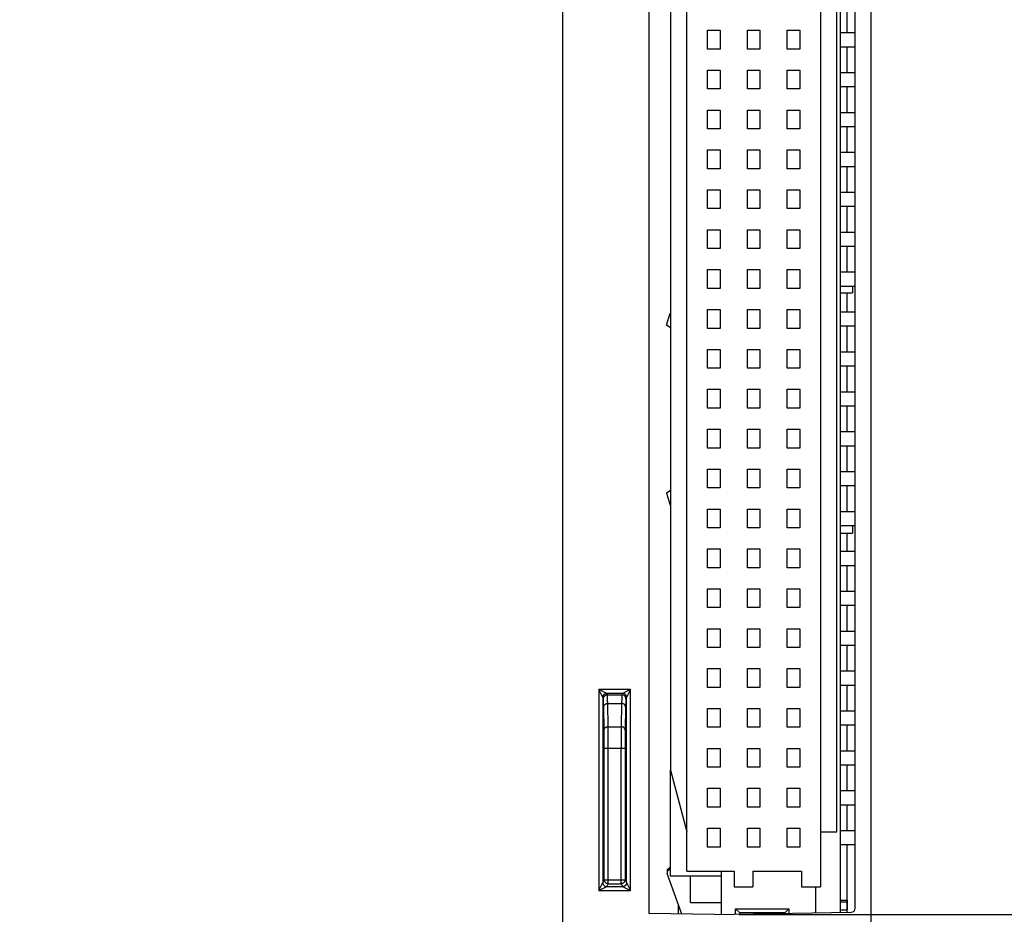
# Model space of a CAD drawing. Header units: inches. Extents: x 0 to 22, y 0 to 17.
# Tile 25 of 28: x 17.1 to 19.5, y 8.8 to 11. Entities that reach past the tile are written whole.
import ezdxf

# ---------------------------------------------------------------- set-up
doc = ezdxf.new("R2010")
doc.units = ezdxf.units.IN
doc.header["$LTSCALE"] = 1.21
doc.header["$MEASUREMENT"] = 0
doc.layers.get('0').update_dxf_attribs({"linetype": 'CONTINUOUS'})
doc.layers.add('02___PRT_ALL_AXES', color=7, linetype='CONTINUOUS')
doc.layers.add('DIMENSIONS', color=7, linetype='CONTINUOUS')
doc.styles.get("Standard").update_dxf_attribs({"font": 'txt', "width": 0.8})
doc.dimstyles.new('DIMSTYLE_1', dxfattribs={"dimtxt": 0.125, "dimasz": 0.18, "dimexe": 0.125, "dimexo": 0.0625, "dimgap": 0.0625, "dimtad": 0, "dimtih": 1, "dimtoh": 1, "dimzin": 4, "dimdsep": 46, "dimtxsty": 'STANDARD', "dimblk": '_FILLED', "dimblk1": '_FILLED', "dimblk2": '_FILLED', "dimcen": 0.09, "dimadec": 0, "dimazin": 0, "dimtp": 0.001, "dimtm": 0.001, "dimtfac": 1, "dimtofl": 0, "dimtmove": 0, "dimatfit": 3, "dimldrblk": '_FILLED', "dimfxl": 1, "dimtolj": 1, "dimtzin": 4, "dimarcsym": 0})

# ---------------------------------------------------------------- blocks, each defined once
blk = doc.blocks.new('_FILLED')
at = {"color": 0, "linetype": 'BYBLOCK'}
blk.add_solid([(0, 0), (-1, 0.174), (-1, -0.174)], dxfattribs=at)
blk = doc.blocks.new('*D2')
at = {"layer": 'DIMENSIONS', "color": 2, "linetype": 'CONTINUOUS'}
for p, q in [((14.8101, 13.033), (16.7126, 13.033)), ((16.5876, 13.033), (16.5876, 10.1496)), ((16.5876, 7.0163), (16.5876, 9.8996)), ((14.4251, 7.0163), (16.7126, 7.0163))]:
    blk.add_line(p, q, dxfattribs=at)
at = {"layer": 'DIMENSIONS', "color": 2, "linetype": 'CONTINUOUS', "xscale": 0.18, "yscale": 0.18, "zscale": 0.18}
for p, rotation in [((16.5876, 13.033), 90), ((16.5876, 7.0163), 270)]:
    blk.add_blockref('_FILLED', p, dxfattribs=dict(at, rotation=rotation))
at = {"layer": 'DIMENSIONS', "color": 2, "linetype": 'CONTINUOUS', "insert": (16.5876, 10.0871), "char_height": 0.125, "width": 1.225, "attachment_point": 2, "line_spacing_factor": 0.9}
blk.add_mtext('6.02{\\Ftxt.shx;\\W1.000000;\\H0.125000; }[152.8]', dxfattribs=at)
blk = doc.blocks.new('*D8')
at = {"layer": 'DIMENSIONS', "color": 2, "linetype": 'CONTINUOUS'}
for p, q in [((19.1573, 8.7186), (19.1573, 6.3911)), ((18.6403, 8.7055), (18.6403, 6.3911)), ((18.6403, 6.5161), (18.2803, 6.5161)), ((19.1573, 6.5161), (19.5475, 6.5161))]:
    blk.add_line(p, q, dxfattribs=at)
at = {"layer": 'DIMENSIONS', "color": 2, "linetype": 'CONTINUOUS', "xscale": 0.18, "yscale": 0.18, "zscale": 0.18}
blk.add_blockref('_FILLED', (18.6403, 6.5161), dxfattribs=at)
at = {"layer": 'DIMENSIONS', "color": 2, "linetype": 'CONTINUOUS', "xscale": 0.18, "yscale": 0.18, "zscale": 0.18, "rotation": 180}
blk.add_blockref('_FILLED', (19.1573, 6.5161), dxfattribs=at)
at = {"layer": 'DIMENSIONS', "color": 2, "linetype": 'CONTINUOUS', "insert": (19.61, 6.5786), "char_height": 0.125, "width": 1.025, "attachment_point": 1, "line_spacing_factor": 0.9}
blk.add_mtext('.52{\\Ftxt.shx;\\W1.000000;\\H0.125000; }[13.1]', dxfattribs=at)
blk = doc.blocks.new('*D10')
at = {"layer": 'DIMENSIONS', "color": 2, "linetype": 'CONTINUOUS'}
for p, q in [((18.8866, 12.2798), (20.3373, 12.2798)), ((20.2123, 12.2798), (20.2123, 10.6475)), ((20.2123, 8.7651), (20.2123, 10.3975)), ((18.8668, 8.7651), (20.3373, 8.7651))]:
    blk.add_line(p, q, dxfattribs=at)
at = {"layer": 'DIMENSIONS', "color": 2, "linetype": 'CONTINUOUS', "xscale": 0.18, "yscale": 0.18, "zscale": 0.18}
for p, rotation in [((20.2123, 12.2798), 90), ((20.2123, 8.7651), 270)]:
    blk.add_blockref('_FILLED', p, dxfattribs=dict(at, rotation=rotation))
at = {"layer": 'DIMENSIONS', "color": 2, "linetype": 'CONTINUOUS', "insert": (20.2123, 10.585), "char_height": 0.125, "width": 1.125, "attachment_point": 2, "line_spacing_factor": 0.9}
blk.add_mtext('3.51{\\Ftxt.shx;\\W1.000000;\\H0.125000; }[89.3]', dxfattribs=at)

msp = doc.modelspace()

# ---------------------------------------------------------------- linework, layer by layer
at = {"color": 7, "linetype": 'CONTINUOUS'}
for p, q in [((18.4243, 7.0522), (18.4243, 12.997)), ((19.1973, 7.0525), (19.1973, 12.9968)), ((18.6403, 12.2773), (18.6403, 8.768)), ((19.1573, 8.7811), (19.1573, 12.2641)), ((19.0701, 12.1814), (19.0701, 8.8349)), ((18.7354, 8.8743), (18.7354, 12.142)), ((19.1114, 8.9727), (19.1114, 12.0436)), ((18.6941, 11.8893), (18.6941, 9.1269)), ((19.1376, 10.9758), (19.1376, 11.0404)), ((18.787, 10.9345), (18.787, 10.9817)), ((18.787, 10.9817), (18.8185, 10.9817)), ((18.8185, 10.9817), (18.8185, 10.9345)), ((18.887, 10.9345), (18.887, 10.9817)), ((18.887, 10.9817), (18.9185, 10.9817)), ((18.9185, 10.9817), (18.9185, 10.9345)), ((18.987, 10.9345), (18.987, 10.9817)), ((18.987, 10.9817), (19.0185, 10.9817)), ((19.0185, 10.9817), (19.0185, 10.9345)), ((19.1203, 10.9758), (19.1573, 10.9758)), ((19.1203, 10.9404), (19.1573, 10.9404)), ((19.1376, 10.8758), (19.1376, 10.9404)), ((18.8185, 10.9345), (18.787, 10.9345)), ((18.9185, 10.9345), (18.887, 10.9345)), ((19.0185, 10.9345), (18.987, 10.9345)), ((18.787, 10.8345), (18.787, 10.8817)), ((18.787, 10.8817), (18.8185, 10.8817)), ((18.8185, 10.8817), (18.8185, 10.8345)), ((18.887, 10.8345), (18.887, 10.8817)), ((18.887, 10.8817), (18.9185, 10.8817)), ((18.9185, 10.8817), (18.9185, 10.8345)), ((18.987, 10.8345), (18.987, 10.8817)), ((18.987, 10.8817), (19.0185, 10.8817)), ((19.0185, 10.8817), (19.0185, 10.8345)), ((19.1203, 10.8758), (19.1573, 10.8758)), ((19.1203, 10.8404), (19.1573, 10.8404)), ((19.1376, 10.7758), (19.1376, 10.8404)), ((18.8185, 10.8345), (18.787, 10.8345)), ((18.9185, 10.8345), (18.887, 10.8345)), ((19.0185, 10.8345), (18.987, 10.8345)), ((18.787, 10.7345), (18.787, 10.7817)), ((18.787, 10.7817), (18.8185, 10.7817)), ((18.8185, 10.7817), (18.8185, 10.7345)), ((18.887, 10.7345), (18.887, 10.7817)), ((18.887, 10.7817), (18.9185, 10.7817)), ((18.9185, 10.7817), (18.9185, 10.7345)), ((18.987, 10.7345), (18.987, 10.7817)), ((18.987, 10.7817), (19.0185, 10.7817)), ((19.0185, 10.7817), (19.0185, 10.7345)), ((19.1203, 10.7758), (19.1573, 10.7758)), ((19.1203, 10.7404), (19.1573, 10.7404)), ((19.1376, 10.6758), (19.1376, 10.7404)), ((18.8185, 10.7345), (18.787, 10.7345)), ((18.9185, 10.7345), (18.887, 10.7345)), ((19.0185, 10.7345), (18.987, 10.7345)), ((18.787, 10.6345), (18.787, 10.6817)), ((18.787, 10.6817), (18.8185, 10.6817)), ((18.8185, 10.6817), (18.8185, 10.6345)), ((18.887, 10.6345), (18.887, 10.6817)), ((18.887, 10.6817), (18.9185, 10.6817)), ((18.9185, 10.6817), (18.9185, 10.6345)), ((18.987, 10.6345), (18.987, 10.6817)), ((18.987, 10.6817), (19.0185, 10.6817)), ((19.0185, 10.6817), (19.0185, 10.6345)), ((19.1203, 10.6758), (19.1573, 10.6758)), ((19.1203, 10.6404), (19.1573, 10.6404)), ((19.1376, 10.5758), (19.1376, 10.6404)), ((18.8185, 10.6345), (18.787, 10.6345)), ((18.9185, 10.6345), (18.887, 10.6345)), ((19.0185, 10.6345), (18.987, 10.6345)), ((18.787, 10.5345), (18.787, 10.5817)), ((18.787, 10.5817), (18.8185, 10.5817)), ((18.8185, 10.5817), (18.8185, 10.5345)), ((18.887, 10.5345), (18.887, 10.5817)), ((18.887, 10.5817), (18.9185, 10.5817)), ((18.9185, 10.5817), (18.9185, 10.5345)), ((18.987, 10.5345), (18.987, 10.5817)), ((18.987, 10.5817), (19.0185, 10.5817)), ((19.0185, 10.5817), (19.0185, 10.5345)), ((19.1203, 10.5758), (19.1573, 10.5758)), ((18.8185, 10.5345), (18.787, 10.5345)), ((18.9185, 10.5345), (18.887, 10.5345)), ((19.0185, 10.5345), (18.987, 10.5345)), ((19.1203, 10.5404), (19.1573, 10.5404)), ((19.1376, 10.4758), (19.1376, 10.5404)), ((18.787, 10.4345), (18.787, 10.4817)), ((18.787, 10.4817), (18.8185, 10.4817)), ((18.8185, 10.4817), (18.8185, 10.4345)), ((18.887, 10.4345), (18.887, 10.4817)), ((18.887, 10.4817), (18.9185, 10.4817)), ((18.9185, 10.4817), (18.9185, 10.4345)), ((18.987, 10.4345), (18.987, 10.4817)), ((18.987, 10.4817), (19.0185, 10.4817)), ((19.0185, 10.4817), (19.0185, 10.4345)), ((19.1203, 10.4758), (19.1573, 10.4758)), ((18.8185, 10.4345), (18.787, 10.4345)), ((18.9185, 10.4345), (18.887, 10.4345)), ((19.0185, 10.4345), (18.987, 10.4345)), ((19.1203, 10.4404), (19.1573, 10.4404)), ((19.1376, 10.3758), (19.1376, 10.4404)), ((18.787, 10.3345), (18.787, 10.3817)), ((18.787, 10.3817), (18.8185, 10.3817)), ((18.8185, 10.3817), (18.8185, 10.3345)), ((18.887, 10.3345), (18.887, 10.3817)), ((18.887, 10.3817), (18.9185, 10.3817)), ((18.9185, 10.3817), (18.9185, 10.3345)), ((18.987, 10.3345), (18.987, 10.3817)), ((18.987, 10.3817), (19.0185, 10.3817)), ((19.0185, 10.3817), (19.0185, 10.3345)), ((19.1203, 10.3758), (19.1573, 10.3758)), ((18.8185, 10.3345), (18.787, 10.3345)), ((18.9185, 10.3345), (18.887, 10.3345)), ((19.0185, 10.3345), (18.987, 10.3345)), ((19.1203, 10.3404), (19.1573, 10.3404)), ((19.1203, 10.3234), (19.1503, 10.3234)), ((19.1376, 10.2758), (19.1376, 10.3234)), ((19.1503, 10.3404), (19.1503, 10.3234)), ((18.6843, 10.2427), (18.6937, 10.2728)), ((18.787, 10.2345), (18.787, 10.2817)), ((18.787, 10.2817), (18.8185, 10.2817)), ((18.8185, 10.2817), (18.8185, 10.2345)), ((18.887, 10.2345), (18.887, 10.2817)), ((18.887, 10.2817), (18.9185, 10.2817)), ((18.9185, 10.2817), (18.9185, 10.2345)), ((18.987, 10.2345), (18.987, 10.2817)), ((18.987, 10.2817), (19.0185, 10.2817)), ((19.0185, 10.2817), (19.0185, 10.2345)), ((19.1203, 10.2758), (19.1573, 10.2758)), ((18.6937, 10.237), (18.6843, 10.2427)), ((18.8185, 10.2345), (18.787, 10.2345)), ((18.9185, 10.2345), (18.887, 10.2345)), ((19.0185, 10.2345), (18.987, 10.2345)), ((19.1203, 10.2404), (19.1573, 10.2404)), ((19.1376, 10.1758), (19.1376, 10.2404)), ((18.787, 10.1345), (18.787, 10.1817)), ((18.787, 10.1817), (18.8185, 10.1817)), ((18.8185, 10.1817), (18.8185, 10.1345)), ((18.887, 10.1345), (18.887, 10.1817)), ((18.887, 10.1817), (18.9185, 10.1817)), ((18.9185, 10.1817), (18.9185, 10.1345)), ((18.987, 10.1345), (18.987, 10.1817)), ((18.987, 10.1817), (19.0185, 10.1817)), ((19.0185, 10.1817), (19.0185, 10.1345)), ((19.1203, 10.1758), (19.1573, 10.1758)), ((18.8185, 10.1345), (18.787, 10.1345)), ((18.9185, 10.1345), (18.887, 10.1345)), ((19.0185, 10.1345), (18.987, 10.1345)), ((19.1203, 10.1404), (19.1573, 10.1404)), ((19.1376, 10.0758), (19.1376, 10.1404)), ((18.787, 10.0345), (18.787, 10.0817)), ((18.787, 10.0817), (18.8185, 10.0817)), ((18.8185, 10.0817), (18.8185, 10.0345)), ((18.887, 10.0817), (18.9185, 10.0817)), ((18.887, 10.0345), (18.887, 10.0817)), ((18.9185, 10.0817), (18.9185, 10.0345)), ((18.987, 10.0817), (19.0185, 10.0817)), ((18.987, 10.0345), (18.987, 10.0817)), ((19.0185, 10.0817), (19.0185, 10.0345)), ((19.1203, 10.0758), (19.1573, 10.0758)), ((18.8185, 10.0345), (18.787, 10.0345)), ((18.9185, 10.0345), (18.887, 10.0345)), ((19.0185, 10.0345), (18.987, 10.0345)), ((19.1203, 10.0404), (19.1573, 10.0404)), ((19.1376, 9.9758), (19.1376, 10.0404)), ((18.787, 9.9345), (18.787, 9.9817)), ((18.787, 9.9817), (18.8185, 9.9817)), ((18.8185, 9.9817), (18.8185, 9.9345)), ((18.887, 9.9817), (18.9185, 9.9817)), ((18.887, 9.9345), (18.887, 9.9817)), ((18.9185, 9.9817), (18.9185, 9.9345)), ((18.987, 9.9817), (19.0185, 9.9817)), ((18.987, 9.9345), (18.987, 9.9817)), ((19.0185, 9.9817), (19.0185, 9.9345)), ((19.1203, 9.9758), (19.1573, 9.9758)), ((18.8185, 9.9345), (18.787, 9.9345)), ((18.9185, 9.9345), (18.887, 9.9345)), ((19.0185, 9.9345), (18.987, 9.9345)), ((19.1203, 9.9404), (19.1573, 9.9404)), ((19.1376, 9.8758), (19.1376, 9.9404)), ((18.787, 9.8817), (18.8185, 9.8817)), ((18.787, 9.8345), (18.787, 9.8817)), ((18.8185, 9.8817), (18.8185, 9.8345)), ((18.887, 9.8817), (18.9185, 9.8817)), ((18.887, 9.8345), (18.887, 9.8817)), ((18.9185, 9.8817), (18.9185, 9.8345)), ((18.987, 9.8817), (19.0185, 9.8817)), ((18.987, 9.8345), (18.987, 9.8817)), ((19.0185, 9.8817), (19.0185, 9.8345)), ((19.1203, 9.8758), (19.1573, 9.8758)), ((18.6937, 9.8272), (18.6843, 9.8215)), ((18.8185, 9.8345), (18.787, 9.8345)), ((18.9185, 9.8345), (18.887, 9.8345)), ((19.0185, 9.8345), (18.987, 9.8345)), ((19.1203, 9.8404), (19.1573, 9.8404)), ((19.1376, 9.7758), (19.1376, 9.8404)), ((18.6843, 9.8215), (18.6937, 9.7914)), ((18.787, 9.7817), (18.8185, 9.7817)), ((18.787, 9.7345), (18.787, 9.7817)), ((18.8185, 9.7817), (18.8185, 9.7345)), ((18.887, 9.7817), (18.9185, 9.7817)), ((18.887, 9.7345), (18.887, 9.7817)), ((18.9185, 9.7817), (18.9185, 9.7345)), ((18.987, 9.7817), (19.0185, 9.7817)), ((18.987, 9.7345), (18.987, 9.7817)), ((19.0185, 9.7817), (19.0185, 9.7345)), ((19.1203, 9.7758), (19.1573, 9.7758)), ((18.8185, 9.7345), (18.787, 9.7345)), ((18.9185, 9.7345), (18.887, 9.7345)), ((19.0185, 9.7345), (18.987, 9.7345)), ((19.1203, 9.7404), (19.1573, 9.7404)), ((19.1503, 9.7404), (19.1503, 9.7211)), ((19.1203, 9.7211), (19.1503, 9.7211)), ((19.1376, 9.6758), (19.1376, 9.7211)), ((18.787, 9.6817), (18.8185, 9.6817)), ((18.787, 9.6345), (18.787, 9.6817)), ((18.8185, 9.6817), (18.8185, 9.6345)), ((18.887, 9.6817), (18.9185, 9.6817)), ((18.887, 9.6345), (18.887, 9.6817)), ((18.9185, 9.6817), (18.9185, 9.6345)), ((18.987, 9.6817), (19.0185, 9.6817)), ((18.987, 9.6345), (18.987, 9.6817)), ((19.0185, 9.6817), (19.0185, 9.6345)), ((19.1203, 9.6758), (19.1573, 9.6758)), ((18.8185, 9.6345), (18.787, 9.6345)), ((18.9185, 9.6345), (18.887, 9.6345)), ((19.0185, 9.6345), (18.987, 9.6345)), ((19.1203, 9.6404), (19.1573, 9.6404)), ((19.1376, 9.5758), (19.1376, 9.6404)), ((18.787, 9.5817), (18.8185, 9.5817)), ((18.787, 9.5345), (18.787, 9.5817)), ((18.8185, 9.5817), (18.8185, 9.5345)), ((18.887, 9.5817), (18.9185, 9.5817)), ((18.887, 9.5345), (18.887, 9.5817)), ((18.9185, 9.5817), (18.9185, 9.5345)), ((18.987, 9.5817), (19.0185, 9.5817)), ((18.987, 9.5345), (18.987, 9.5817)), ((19.0185, 9.5817), (19.0185, 9.5345)), ((19.1203, 9.5758), (19.1573, 9.5758)), ((18.8185, 9.5345), (18.787, 9.5345)), ((18.9185, 9.5345), (18.887, 9.5345)), ((19.0185, 9.5345), (18.987, 9.5345)), ((19.1203, 9.5404), (19.1573, 9.5404)), ((19.1376, 9.4758), (19.1376, 9.5404)), ((18.787, 9.4817), (18.8185, 9.4817)), ((18.787, 9.4345), (18.787, 9.4817)), ((18.8185, 9.4817), (18.8185, 9.4345)), ((18.887, 9.4817), (18.9185, 9.4817)), ((18.887, 9.4345), (18.887, 9.4817)), ((18.9185, 9.4817), (18.9185, 9.4345)), ((18.987, 9.4817), (19.0185, 9.4817)), ((18.987, 9.4345), (18.987, 9.4817)), ((19.0185, 9.4817), (19.0185, 9.4345)), ((19.1203, 9.4758), (19.1573, 9.4758)), ((18.8185, 9.4345), (18.787, 9.4345)), ((18.9185, 9.4345), (18.887, 9.4345)), ((19.0185, 9.4345), (18.987, 9.4345)), ((19.1203, 9.4404), (19.1573, 9.4404)), ((19.1376, 9.3758), (19.1376, 9.4404)), ((18.787, 9.3817), (18.8185, 9.3817)), ((18.787, 9.3345), (18.787, 9.3817)), ((18.8185, 9.3817), (18.8185, 9.3345)), ((18.887, 9.3817), (18.9185, 9.3817)), ((18.887, 9.3345), (18.887, 9.3817)), ((18.9185, 9.3817), (18.9185, 9.3345)), ((18.987, 9.3817), (19.0185, 9.3817)), ((18.987, 9.3345), (18.987, 9.3817)), ((19.0185, 9.3817), (19.0185, 9.3345)), ((19.1203, 9.3758), (19.1573, 9.3758)), ((18.8185, 9.3345), (18.787, 9.3345)), ((18.9185, 9.3345), (18.887, 9.3345)), ((19.0185, 9.3345), (18.987, 9.3345)), ((19.1203, 9.3404), (19.1573, 9.3404)), ((19.1376, 9.2758), (19.1376, 9.3404)), ((18.5942, 9.3295), (18.5144, 9.3295)), ((18.5144, 9.3295), (18.5144, 8.8253)), ((18.5344, 9.3195), (18.5144, 9.3295)), ((18.5244, 9.3095), (18.5144, 9.3295)), ((18.5261, 9.3061), (18.5244, 9.3095)), ((18.5244, 9.3095), (18.5244, 8.8453)), ((18.5742, 9.3195), (18.5344, 9.3195)), ((18.5361, 9.3161), (18.5344, 9.3195)), ((18.5361, 9.3161), (18.5725, 9.3161)), ((18.5742, 9.3195), (18.5725, 9.3161)), ((18.5942, 9.3295), (18.5742, 9.3195)), ((18.5842, 9.3095), (18.5825, 9.3061)), ((18.5942, 9.3295), (18.5842, 9.3095)), ((18.5842, 8.8453), (18.5842, 9.3095)), ((18.5942, 8.8253), (18.5942, 9.3295)), ((18.5278, 9.2271), (18.5268, 9.2854)), ((18.5368, 9.2944), (18.5718, 9.2944)), ((18.5378, 9.236), (18.5368, 9.2944)), ((18.5718, 9.2944), (18.5708, 9.236)), ((18.5818, 9.2854), (18.5808, 9.2271)), ((18.787, 9.2817), (18.8185, 9.2817)), ((18.787, 9.2345), (18.787, 9.2817)), ((18.8185, 9.2817), (18.8185, 9.2345)), ((18.887, 9.2817), (18.9185, 9.2817)), ((18.887, 9.2345), (18.887, 9.2817)), ((18.9185, 9.2817), (18.9185, 9.2345)), ((18.987, 9.2817), (19.0185, 9.2817)), ((18.987, 9.2345), (18.987, 9.2817)), ((19.0185, 9.2817), (19.0185, 9.2345)), ((19.1203, 9.2758), (19.1573, 9.2758)), ((18.5378, 9.236), (18.5708, 9.236)), ((18.538, 9.1826), (18.5378, 9.236)), ((18.5708, 9.236), (18.5705, 9.1826)), ((18.8185, 9.2345), (18.787, 9.2345)), ((18.9185, 9.2345), (18.887, 9.2345)), ((19.0185, 9.2345), (18.987, 9.2345)), ((19.1203, 9.2404), (19.1573, 9.2404)), ((19.1376, 9.1758), (19.1376, 9.2404)), ((18.528, 9.1826), (18.5278, 9.2271)), ((18.5808, 9.2271), (18.5805, 9.1826)), ((18.528, 9.1826), (18.5805, 9.1826)), ((18.528, 8.8526), (18.528, 9.1826)), ((18.538, 8.8426), (18.538, 9.1826)), ((18.5705, 8.8426), (18.5705, 9.1826)), ((18.5805, 9.1826), (18.5805, 8.8526)), ((18.787, 9.1817), (18.8185, 9.1817)), ((18.787, 9.1345), (18.787, 9.1817)), ((18.8185, 9.1817), (18.8185, 9.1345)), ((18.887, 9.1817), (18.9185, 9.1817)), ((18.887, 9.1345), (18.887, 9.1817)), ((18.9185, 9.1817), (18.9185, 9.1345)), ((18.987, 9.1817), (19.0185, 9.1817)), ((18.987, 9.1345), (18.987, 9.1817)), ((19.0185, 9.1817), (19.0185, 9.1345)), ((19.1203, 9.1758), (19.1573, 9.1758)), ((18.8185, 9.1345), (18.787, 9.1345)), ((18.9185, 9.1345), (18.887, 9.1345)), ((19.0185, 9.1345), (18.987, 9.1345)), ((19.1203, 9.1404), (19.1573, 9.1404)), ((19.1376, 9.0758), (19.1376, 9.1404)), ((18.6937, 9.1269), (18.6937, 8.8625)), ((18.6941, 9.1269), (18.7354, 8.9727)), ((18.787, 9.0817), (18.8185, 9.0817)), ((18.787, 9.0345), (18.787, 9.0817)), ((18.8185, 9.0817), (18.8185, 9.0345)), ((18.887, 9.0817), (18.9185, 9.0817)), ((18.887, 9.0345), (18.887, 9.0817)), ((18.9185, 9.0817), (18.9185, 9.0345)), ((18.987, 9.0817), (19.0185, 9.0817)), ((18.987, 9.0345), (18.987, 9.0817)), ((19.0185, 9.0817), (19.0185, 9.0345)), ((19.1203, 9.0758), (19.1573, 9.0758)), ((19.1203, 9.0404), (19.1573, 9.0404)), ((19.1376, 8.9758), (19.1376, 9.0404)), ((18.8185, 9.0345), (18.787, 9.0345)), ((18.9185, 9.0345), (18.887, 9.0345)), ((19.0185, 9.0345), (18.987, 9.0345)), ((18.787, 8.9817), (18.8185, 8.9817)), ((18.787, 8.9345), (18.787, 8.9817)), ((18.8185, 8.9817), (18.8185, 8.9345)), ((18.887, 8.9817), (18.9185, 8.9817)), ((18.887, 8.9345), (18.887, 8.9817)), ((18.9185, 8.9817), (18.9185, 8.9345)), ((18.987, 8.9817), (19.0185, 8.9817)), ((18.987, 8.9345), (18.987, 8.9817)), ((19.0185, 8.9817), (19.0185, 8.9345)), ((19.0701, 8.9727), (19.1114, 8.9727)), ((19.1203, 8.9758), (19.1573, 8.9758)), ((19.1203, 8.9404), (19.1573, 8.9404)), ((19.1376, 8.7709), (19.1376, 8.9404)), ((18.8185, 8.9345), (18.787, 8.9345)), ((18.9185, 8.9345), (18.887, 8.9345)), ((19.0185, 8.9345), (18.987, 8.9345)), ((18.7231, 8.7665), (18.6863, 8.8677)), ((18.6892, 8.8808), (18.6937, 8.884)), ((18.6892, 8.8768), (18.6937, 8.88)), ((18.7354, 8.8743), (18.8536, 8.8743)), ((18.8221, 8.7654), (18.8221, 8.8743)), ((18.8536, 8.8743), (18.8536, 8.8349)), ((18.9008, 8.8743), (19.0228, 8.8743)), ((18.9008, 8.8743), (18.9008, 8.8349)), ((19.0228, 8.8743), (19.0228, 8.8349)), ((18.5144, 8.8253), (18.5244, 8.8453)), ((18.5244, 8.8453), (18.528, 8.8526)), ((18.528, 8.8526), (18.5805, 8.8526)), ((18.5344, 8.8353), (18.538, 8.8426)), ((18.538, 8.8426), (18.5705, 8.8426)), ((18.5705, 8.8426), (18.5742, 8.8353)), ((18.5805, 8.8526), (18.5842, 8.8453)), ((18.5842, 8.8453), (18.5842, 8.8452)), ((18.5842, 8.8452), (18.5942, 8.8253)), ((18.6937, 8.8625), (18.8221, 8.8625)), ((18.7443, 8.7955), (18.7443, 8.8625)), ((18.5144, 8.8253), (18.5344, 8.8353)), ((18.5144, 8.8253), (18.5942, 8.8253)), ((18.5326, 8.8355), (18.5344, 8.8353)), ((18.5344, 8.8353), (18.5742, 8.8353)), ((18.5742, 8.8353), (18.5942, 8.8253)), ((18.8536, 8.8349), (18.9008, 8.8349)), ((19.0228, 8.8349), (19.0701, 8.8349)), ((18.7143, 8.7667), (18.7143, 8.7909)), ((18.7443, 8.7955), (18.8221, 8.7955)), ((19.1203, 8.801), (19.137, 8.801)), ((19.1203, 8.797), (19.137, 8.797)), ((19.137, 8.801), (19.137, 8.7773)), ((18.8043, 8.7651), (18.6403, 8.768)), ((18.7229, 8.7671), (18.7227, 8.7665)), ((18.8043, 8.7651), (19.1475, 8.7711)), ((18.8575, 8.7798), (18.9913, 8.7798)), ((18.8575, 8.7798), (18.868, 8.7692)), ((18.8575, 8.7661), (18.8575, 8.7798)), ((18.9808, 8.7692), (18.868, 8.7692)), ((18.868, 8.7692), (18.868, 8.7662)), ((18.9808, 8.7692), (18.9913, 8.7798)), ((18.9913, 8.7798), (18.9913, 8.7684)), ((19.1203, 8.7773), (19.137, 8.7773))]:
    msp.add_line(p, q, dxfattribs=at)
for centre, radius, start, end in [((18.6937, 8.8744), 0.00787, 125, 194.7469), ((18.6937, 8.8704), 0.00787, 125, 200), ((19.1473, 8.7811), 0.01, 271, 360)]:
    msp.add_arc(centre, radius, start, end, dxfattribs=at)
for points, knots in [([(18.5244, 9.3095), (18.5244, 9.3108), (18.5248, 9.3128), (18.526, 9.3151), (18.5272, 9.3167), (18.5288, 9.3179), (18.5311, 9.3191), (18.5331, 9.3195), (18.5344, 9.3195)], [0, 0, 0, 0, 0.249136, 0.374733, 0.500019, 0.625302, 0.750891, 1, 1, 1, 1]), ([(18.5261, 9.3061), (18.5261, 9.3074), (18.5265, 9.3094), (18.5277, 9.3117), (18.529, 9.3132), (18.5305, 9.3145), (18.5328, 9.3157), (18.5348, 9.3161), (18.5361, 9.3161)], [0, 0, 0, 0, 0.249109, 0.374698, 0.499981, 0.625268, 0.750864, 1, 1, 1, 1]), ([(18.5368, 9.2944), (18.5368, 9.296), (18.5367, 9.299), (18.5366, 9.3033), (18.5365, 9.307), (18.5365, 9.3096), (18.5364, 9.3115), (18.5364, 9.3126), (18.5363, 9.3136), (18.5363, 9.3144), (18.5362, 9.3151), (18.5362, 9.3156), (18.5361, 9.3159), (18.5361, 9.3161), (18.5361, 9.3161)], [0, 0, 0, 0, 0.222998, 0.419164, 0.587702, 0.727977, 0.787395, 0.839609, 0.884574, 0.922256, 0.95264, 0.975714, 0.99148, 1, 1, 1, 1]), ([(18.5725, 9.3161), (18.5725, 9.3161), (18.5724, 9.3159), (18.5724, 9.3156), (18.5723, 9.3151), (18.5723, 9.3144), (18.5722, 9.3136), (18.5722, 9.3126), (18.5722, 9.3115), (18.5721, 9.3096), (18.572, 9.307), (18.5719, 9.3033), (18.5718, 9.299), (18.5718, 9.296), (18.5718, 9.2944)], [0, 0, 0, 0, 0.00852, 0.024286, 0.04736, 0.077744, 0.115426, 0.160391, 0.212605, 0.272023, 0.412298, 0.580836, 0.777002, 1, 1, 1, 1]), ([(18.5825, 9.3061), (18.5825, 9.3074), (18.5821, 9.3094), (18.5809, 9.3117), (18.5796, 9.3132), (18.5781, 9.3145), (18.5758, 9.3157), (18.5738, 9.3161), (18.5725, 9.3161)], [0, 0, 0, 0, 0.249109, 0.374697, 0.499981, 0.625267, 0.750864, 1, 1, 1, 1]), ([(18.5842, 9.3095), (18.5842, 9.3108), (18.5838, 9.3128), (18.5826, 9.3151), (18.5813, 9.3167), (18.5798, 9.3179), (18.5775, 9.3191), (18.5755, 9.3195), (18.5742, 9.3195)], [0, 0, 0, 0, 0.249137, 0.374733, 0.50002, 0.625305, 0.750894, 1, 1, 1, 1]), ([(18.5268, 9.2854), (18.5268, 9.287), (18.5267, 9.2899), (18.5266, 9.2939), (18.5265, 9.2974), (18.5265, 9.3), (18.5264, 9.3017), (18.5264, 9.3028), (18.5263, 9.3037), (18.5263, 9.3045), (18.5262, 9.3051), (18.5262, 9.3056), (18.5261, 9.3059), (18.5261, 9.3061), (18.5261, 9.3061)], [0, 0, 0, 0, 0.222966, 0.419126, 0.587667, 0.727942, 0.78736, 0.839571, 0.884532, 0.922209, 0.952591, 0.975667, 0.991446, 1, 1, 1, 1]), ([(18.5268, 9.2854), (18.5268, 9.2866), (18.5272, 9.2884), (18.5284, 9.2904), (18.5297, 9.2918), (18.5312, 9.2929), (18.533, 9.2937), (18.5348, 9.2942), (18.5361, 9.2944), (18.5368, 9.2944)], [0, 0, 0, 0, 0.235434, 0.356968, 0.480908, 0.607642, 0.73721, 0.868644, 1, 1, 1, 1]), ([(18.5818, 9.2854), (18.5818, 9.2866), (18.5813, 9.2884), (18.5801, 9.2904), (18.5788, 9.2918), (18.5773, 9.2929), (18.5756, 9.2937), (18.5737, 9.2942), (18.5724, 9.2944), (18.5718, 9.2944)], [0, 0, 0, 0, 0.235434, 0.356969, 0.480908, 0.607643, 0.73721, 0.868644, 1, 1, 1, 1]), ([(18.5825, 9.3061), (18.5825, 9.3061), (18.5824, 9.3059), (18.5824, 9.3056), (18.5823, 9.3051), (18.5823, 9.3045), (18.5822, 9.3037), (18.5822, 9.3028), (18.5822, 9.3017), (18.5821, 9.3), (18.582, 9.2974), (18.5819, 9.2939), (18.5818, 9.2899), (18.5818, 9.287), (18.5818, 9.2854)], [0, 0, 0, 0, 0.008554, 0.024333, 0.047409, 0.077791, 0.115468, 0.160429, 0.21264, 0.272058, 0.412333, 0.580874, 0.777034, 1, 1, 1, 1]), ([(18.5278, 9.2271), (18.5278, 9.2283), (18.5282, 9.2301), (18.5294, 9.2321), (18.5307, 9.2335), (18.5322, 9.2346), (18.534, 9.2354), (18.5358, 9.2359), (18.5371, 9.236), (18.5378, 9.236)], [0, 0, 0, 0, 0.235434, 0.356969, 0.480908, 0.607643, 0.73721, 0.868644, 1, 1, 1, 1]), ([(18.5808, 9.2271), (18.5808, 9.2283), (18.5803, 9.2301), (18.5791, 9.2321), (18.5778, 9.2335), (18.5763, 9.2346), (18.5746, 9.2354), (18.5727, 9.2359), (18.5714, 9.236), (18.5708, 9.236)], [0, 0, 0, 0, 0.235434, 0.356968, 0.480908, 0.607642, 0.73721, 0.868644, 1, 1, 1, 1]), ([(18.5244, 8.8453), (18.5244, 8.8441), (18.5247, 8.8424), (18.5257, 8.8403), (18.527, 8.8384), (18.5293, 8.8365), (18.5315, 8.8357), (18.5326, 8.8355)], [0, 0, 0, 0, 0.249164, 0.374828, 0.500165, 0.749756, 1, 1, 1, 1]), ([(18.531, 8.8455), (18.5306, 8.846), (18.5297, 8.847), (18.5284, 8.8493), (18.528, 8.8513), (18.528, 8.8526)], [0, 0, 0, 0, 0.250607, 0.501819, 1, 1, 1, 1]), ([(18.538, 8.8426), (18.5367, 8.8426), (18.5348, 8.843), (18.5325, 8.8442), (18.5315, 8.845), (18.531, 8.8455)], [0, 0, 0, 0, 0.49819, 0.749335, 1, 1, 1, 1]), ([(18.5805, 8.8526), (18.5805, 8.8513), (18.5801, 8.8494), (18.5789, 8.847), (18.5776, 8.8455), (18.5761, 8.8443), (18.5738, 8.843), (18.5718, 8.8426), (18.5705, 8.8426)], [0, 0, 0, 0, 0.249109, 0.374698, 0.499981, 0.625268, 0.750864, 1, 1, 1, 1]), ([(18.5842, 8.8453), (18.5842, 8.844), (18.5838, 8.842), (18.5826, 8.8397), (18.5813, 8.8382), (18.5798, 8.8369), (18.5775, 8.8357), (18.5755, 8.8353), (18.5742, 8.8353)], [0, 0, 0, 0, 0.249136, 0.374733, 0.500019, 0.625302, 0.750891, 1, 1, 1, 1])]:
    msp.add_open_spline(points, degree=3, knots=knots, dxfattribs=at)
at = {"layer": '02___PRT_ALL_AXES', "color": 7, "linetype": 'CONTINUOUS'}
for p, q in [((19.1203, 8.7706), (19.1203, 12.2746)), ((19.0583, 8.7696), (19.0583, 8.8349))]:
    msp.add_line(p, q, dxfattribs=at)

# ---------------------------------------------------------------- dimensions: what is measured, and where the dimension line sits
at = {"layer": 'DIMENSIONS', "color": 2, "linetype": 'CONTINUOUS'}
for base, p1, p2, angle, picture, middle in [((16.5876, 13.033), (14.3626, 7.0163), (14.7476, 13.033), 90, '*D2', (16.5876, 10.0246)), ((20.2123, 8.7651), (18.8241, 12.2798), (18.8043, 8.7651), 270, '*D10', (20.2123, 10.5225))]:
    dim = msp.add_linear_dim(base=base, p1=p1, p2=p2, angle=angle, dimstyle='DIMSTYLE_1', dxfattribs=at)
    dim.commit()
    dim.dimension.update_dxf_attribs({"geometry": picture, "text_midpoint": middle, "dimtype": 160})
dim = msp.add_linear_dim(base=(19.1573, 6.5161), p1=(18.6403, 8.768), p2=(19.1573, 8.7811), dimstyle='DIMSTYLE_1', dxfattribs=at)
dim.commit()
dim.dimension.update_dxf_attribs({"geometry": '*D8', "text_midpoint": (20.1225, 6.5161), "dimtype": 160})

doc.saveas('drawing.dxf')
